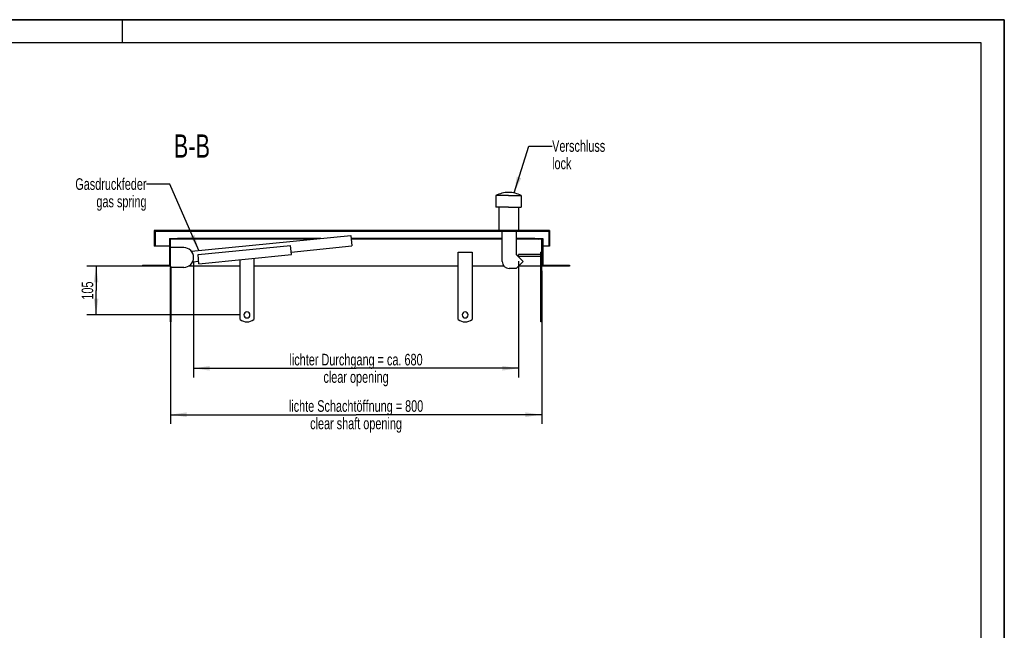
# Model space of a CAD drawing. Header units: millimetres. Extents: x 0 to 4200, y 0 to 2970.
# Tile 17 of 17: x 2079 to 4200, y 1654 to 2970. Entities that reach past the tile are written whole.
import ezdxf

# ---------------------------------------------------------------- set-up
doc = ezdxf.new("R2010")
doc.units = ezdxf.units.MM
doc.header["$LTSCALE"] = 231
doc.layers.get('0').update_dxf_attribs({"linetype": 'CONTINUOUS'})
for name, color, linetype in [('005_AXIS', 7, 'CONTINUOUS'), ('050_DIMENSIONING', 7, 'CONTINUOUS'), ('052_SYMBOLS', 7, 'CONTINUOUS'), ('053_NOTES', 7, 'CONTINUOUS')]:
    doc.layers.add(name, color=color, linetype=linetype)
doc.styles.get("Standard").update_dxf_attribs({"font": 'txt', "width": 0.7})
doc.dimstyles.new('DIMSTYLE_1', dxfattribs={"dimtxt": 25, "dimasz": 35, "dimexe": 2, "dimexo": 1, "dimtad": 1, "dimdec": 1, "dimtxsty": 'Standard', "dimblk": '_FILLED', "dimblk1": '_FILLED', "dimblk2": '_FILLED', "dimcen": 0.09, "dimazin": 2, "dimtp": 0.8, "dimtm": 0.8, "dimtfac": 1, "dimtdec": 1, "dimtofl": 0, "dimtmove": 0, "dimatfit": 3, "dimldrblk": '_FILLED', "dimfxl": 1, "dimtolj": 1, "dimarcsym": 0})
doc.dimstyles.new('DIMSTYLE_2', dxfattribs={"dimtxt": 25, "dimasz": 35, "dimexe": 2, "dimexo": 1, "dimtad": 1, "dimtxsty": 'Standard', "dimblk": '_FILLED', "dimblk1": '_FILLED', "dimblk2": '_FILLED', "dimcen": 0.09, "dimazin": 2, "dimtp": 0.3, "dimtm": 0.3, "dimtfac": 1, "dimtofl": 0, "dimtmove": 0, "dimatfit": 3, "dimldrblk": '_FILLED', "dimfxl": 1, "dimtolj": 1, "dimarcsym": 0})
doc.dimstyles.new('DIMSTYLE_3', dxfattribs={"dimtxt": 25, "dimasz": 35, "dimexe": 2, "dimexo": 1, "dimtad": 1, "dimtxsty": 'Standard', "dimblk": '_FILLED', "dimblk1": '_FILLED', "dimblk2": '_FILLED', "dimcen": 0.09, "dimazin": 2, "dimtp": 0.8, "dimtm": 0.8, "dimtfac": 1, "dimtofl": 0, "dimtmove": 0, "dimatfit": 3, "dimldrblk": '_FILLED', "dimfxl": 1, "dimtolj": 1, "dimarcsym": 0})
doc.dimstyles.get("Standard").update_dxf_attribs({"dimtxt": 25, "dimasz": 35, "dimexe": 2, "dimexo": 1, "dimtad": 1, "dimtxsty": 'Standard', "dimblk": '_FILLED', "dimblk1": '_FILLED', "dimblk2": '_FILLED', "dimcen": 0.09, "dimazin": 2, "dimtol": 1, "dimtp": 0.01, "dimtm": 0.01, "dimtfac": 1, "dimtofl": 0, "dimtmove": 0, "dimatfit": 3, "dimldrblk": '_FILLED', "dimfxl": 1, "dimtolj": 1, "dimarcsym": 0})

# ---------------------------------------------------------------- blocks, each defined once
blk = doc.blocks.new('_FILLED')
at = {"color": 0, "linetype": 'ByBlock'}
blk.add_solid([(0, 0), (-1, 0.143), (-1, -0.143)], dxfattribs=at)
blk = doc.blocks.new('*D5')
at = {"layer": '050_DIMENSIONING', "color": 2, "linetype": 'Continuous', "transparency": 16777216}
for p, q in [((2403.5, 2428.8), (2403.5, 2098.8)), ((3203.5, 2428.8), (3203.5, 2098.8)), ((2403.5, 2118.8), (2803.5, 2118.8)), ((3203.5, 2118.8), (2803.5, 2118.8))]:
    blk.add_line(p, q, dxfattribs=at)
at = {"layer": '050_DIMENSIONING', "color": 2, "linetype": 'Continuous', "transparency": 16777216, "xscale": 35, "yscale": 35, "zscale": 35, "rotation": 180}
blk.add_blockref('_FILLED', (2403.5, 2118.8), dxfattribs=at)
at = {"layer": '050_DIMENSIONING', "color": 2, "linetype": 'Continuous', "transparency": 16777216, "xscale": 35, "yscale": 35, "zscale": 35}
blk.add_blockref('_FILLED', (3203.5, 2118.8), dxfattribs=at)
at = {"layer": '050_DIMENSIONING', "color": 2, "linetype": 'Continuous', "transparency": 16777216, "insert": (2803.5, 2150), "char_height": 25, "width": 696.786, "attachment_point": 2, "line_spacing_factor": 0.9}
blk.add_mtext('lichte Schachtöffnung = 800\\Pclear shaft opening', dxfattribs=at)
blk = doc.blocks.new('*D8')
at = {"layer": '050_DIMENSIONING', "color": 2, "linetype": 'Continuous', "transparency": 16777216}
for p, q in [((2453.5, 2447.3), (2453.5, 2198.8)), ((3153.5, 2449.8), (3153.5, 2198.8)), ((2453.5, 2218.8), (2803.5, 2218.8)), ((3153.5, 2218.8), (2803.5, 2218.8))]:
    blk.add_line(p, q, dxfattribs=at)
at = {"layer": '050_DIMENSIONING', "color": 2, "linetype": 'Continuous', "transparency": 16777216, "xscale": 35, "yscale": 35, "zscale": 35, "rotation": 180}
blk.add_blockref('_FILLED', (2453.5, 2218.8), dxfattribs=at)
at = {"layer": '050_DIMENSIONING', "color": 2, "linetype": 'Continuous', "transparency": 16777216, "xscale": 35, "yscale": 35, "zscale": 35}
blk.add_blockref('_FILLED', (3153.5, 2218.8), dxfattribs=at)
at = {"layer": '050_DIMENSIONING', "color": 2, "linetype": 'Continuous', "transparency": 16777216, "insert": (2803.5, 2250), "char_height": 25, "width": 709.821, "attachment_point": 2, "line_spacing_factor": 0.9}
blk.add_mtext('lichter Durchgang = ca. 680\\Pclear opening', dxfattribs=at)
blk = doc.blocks.new('*D9')
at = {"layer": '050_DIMENSIONING', "color": 2, "linetype": 'Continuous', "transparency": 16777216}
for p, q in [((2393.5, 2438.8), (2223.5, 2438.8)), ((2243.5, 2438.8), (2243.5, 2386.3)), ((2243.5, 2333.8), (2243.5, 2386.3)), ((2552, 2333.8), (2223.5, 2333.8))]:
    blk.add_line(p, q, dxfattribs=at)
at = {"layer": '050_DIMENSIONING', "color": 2, "linetype": 'Continuous', "transparency": 16777216, "xscale": 35, "yscale": 35, "zscale": 35}
for p, rotation in [((2243.5, 2438.8), 90), ((2243.5, 2333.8), 270)]:
    blk.add_blockref('_FILLED', p, dxfattribs=dict(at, rotation=rotation))
at = {"layer": '050_DIMENSIONING', "color": 2, "linetype": 'Continuous', "transparency": 16777216, "insert": (2212.3, 2386.3), "char_height": 25, "width": 77.679, "attachment_point": 2, "rotation": 90, "line_spacing_factor": 0.9}
blk.add_mtext('105', dxfattribs=at)

msp = doc.modelspace()

# ---------------------------------------------------------------- hatches: boundary and pattern name
at = {"linetype": 'Continuous'}
h = msp.add_hatch(dxfattribs=at)
h.set_pattern_fill('B', color=2, scale=26.054165, angle=45, style=0, pattern_type=0)
h.set_pattern_definition([(45, (0, 0), (-18.42308, 18.42308), [])])
h.paths.add_polyline_path([(3263.544, 2438.799), (3203.544, 2438.799), (3203.544, 2496.799), (3188.544, 2496.799), (3188.544, 2498.799), (3205.544, 2498.799), (3205.544, 2440.799), (3263.544, 2440.799)])
edge = h.paths.add_edge_path()
edge.add_line((2403.544, 2438.799), (2343.544, 2438.799))
edge.add_line((2343.544, 2440.799), (2343.544, 2438.799))
edge.add_line((2343.544, 2440.799), (2401.544, 2440.799))
edge.add_line((2401.544, 2498.799), (2401.544, 2440.799))
edge.add_line((2401.544, 2498.799), (2418.544, 2498.799))
edge.add_line((2418.544, 2496.799), (2418.544, 2498.799))
edge.add_line((2418.544, 2496.799), (2403.544, 2496.799))
edge.add_line((2403.544, 2438.799), (2403.544, 2496.799))
edge = h.paths.add_edge_path()
edge.add_line((3220.544, 2481.799), (3218.544, 2481.799))
edge.add_line((3218.544, 2513.799), (3218.544, 2481.799))
edge.add_line((3218.544, 2513.799), (2370.544, 2513.799))
edge.add_line((2370.544, 2513.799), (2370.544, 2481.799))
edge.add_line((2370.544, 2481.799), (2368.544, 2481.799))
edge.add_line((2368.544, 2515.799), (2368.544, 2481.799))
edge.add_line((3220.544, 2515.799), (2368.544, 2515.799))
edge.add_line((3220.544, 2515.799), (3220.544, 2481.799))

# ---------------------------------------------------------------- linework, layer by layer
at = {"color": 7, "linetype": 'Continuous'}
for p, q in [((0, 2970), (4200, 2970)), ((4200, 0), (4200, 2970)), ((3104.494, 2590.799), (3104.494, 2565.799)), ((3159.494, 2590.799), (3159.494, 2565.799)), ((3110.794, 2565.799), (3110.794, 2515.799)), ((3153.194, 2565.799), (3153.194, 2515.799)), ((2470.106, 2515.799), (2368.544, 2515.799)), ((2368.544, 2515.799), (2368.544, 2481.799)), ((2370.544, 2513.799), (2370.544, 2481.799)), ((3218.544, 2513.799), (2370.544, 2513.799)), ((2448.958, 2470.897), (2792.4, 2505.242)), ((2757.104, 2515.799), (2470.106, 2515.799)), ((2849.013, 2515.799), (2757.104, 2515.799)), ((2792.4, 2505.242), (2794.688, 2482.356)), ((3120.106, 2515.799), (2849.013, 2515.799)), ((3118.544, 2448.799), (3118.544, 2513.799)), ((3220.544, 2515.799), (3120.106, 2515.799)), ((3148.544, 2513.799), (3148.544, 2463.799)), ((3176.044, 2515.799), (3176.044, 2515.899)), ((3176.044, 2515.899), (3198.044, 2515.899)), ((3198.044, 2515.799), (3198.044, 2515.899)), ((3198.044, 2515.899), (3198.085, 2515.899)), ((3198.085, 2515.899), (3198.194, 2515.899)), ((3198.194, 2515.899), (3198.419, 2515.899)), ((3198.419, 2515.799), (3198.419, 2515.899)), ((3200.044, 2515.799), (3200.044, 2515.899)), ((3200.044, 2515.899), (3212.044, 2515.899)), ((3212.044, 2515.799), (3212.044, 2515.899)), ((3213.459, 2515.799), (3213.459, 2515.899)), ((3213.459, 2515.799), (3213.459, 2515.899)), ((3213.459, 2515.899), (3213.544, 2515.899)), ((3213.544, 2515.799), (3213.544, 2515.899)), ((3213.544, 2515.899), (3218.544, 2515.899)), ((3218.544, 2515.799), (3218.544, 2515.899)), ((3218.544, 2515.899), (3218.574, 2515.899)), ((3218.544, 2513.799), (3218.544, 2481.799)), ((3218.574, 2515.899), (3218.629, 2515.899)), ((3218.629, 2515.799), (3218.629, 2515.899)), ((3218.629, 2515.799), (3218.629, 2515.899)), ((3220.544, 2515.799), (3220.544, 2481.799)), ((2370.544, 2481.799), (2368.544, 2481.799)), ((2401.544, 2481.799), (2370.544, 2481.799)), ((2401.544, 2498.799), (2401.544, 2440.799)), ((2401.544, 2498.799), (2418.544, 2498.799)), ((2403.544, 2438.799), (2403.544, 2496.799)), ((2418.544, 2496.799), (2403.544, 2496.799)), ((2418.544, 2496.799), (2418.544, 2498.799)), ((2727.97, 2498.799), (2418.544, 2498.799)), ((2707.97, 2496.799), (2418.544, 2496.799)), ((2463.146, 2463.774), (2662.154, 2483.675)), ((2664.144, 2463.774), (2662.154, 2483.675)), ((2663.597, 2469.246), (2794.688, 2482.356)), ((3118.544, 2498.799), (2793.044, 2498.799)), ((3118.544, 2496.799), (2793.244, 2496.799)), ((3188.544, 2498.799), (3148.544, 2498.799)), ((3188.544, 2496.799), (3148.544, 2496.799)), ((3188.544, 2498.799), (3205.544, 2498.799)), ((3188.544, 2496.799), (3188.544, 2498.799)), ((3203.544, 2496.799), (3188.544, 2496.799)), ((3203.544, 2438.799), (3203.544, 2496.799)), ((3205.544, 2498.799), (3205.544, 2440.799)), ((3218.544, 2481.799), (3205.544, 2481.799)), ((3220.544, 2481.799), (3218.544, 2481.799)), ((2432.544, 2478.799), (2403.544, 2478.799)), ((2465.136, 2443.873), (2463.146, 2463.774)), ((2465.136, 2443.873), (2664.144, 2463.774)), ((3148.544, 2463.799), (3163.544, 2448.799)), ((3201.544, 2463.799), (3153.544, 2463.799)), ((3153.544, 2459.799), (3153.544, 2463.799)), ((3203.544, 2468.799), (3201.544, 2468.799)), ((3201.544, 2323.799), (3201.544, 2468.799)), ((2343.544, 2440.799), (2343.544, 2438.799)), ((2343.544, 2440.799), (2401.544, 2440.799)), ((2451.381, 2448.025), (2464.589, 2449.346)), ((2453.544, 2457.799), (2453.544, 2457.299)), ((3163.544, 2448.799), (3148.544, 2433.799)), ((3201.544, 2459.799), (3153.544, 2459.799)), ((3205.544, 2440.799), (3263.544, 2440.799)), ((3263.544, 2440.799), (3263.544, 2438.799)), ((2403.544, 2438.799), (2343.544, 2438.799)), ((2403.544, 2438.799), (2403.544, 2436.299)), ((2432.544, 2436.299), (2403.544, 2436.299)), ((3148.544, 2433.799), (3133.544, 2433.799)), ((3203.544, 2323.799), (3203.544, 2438.799)), ((3263.544, 2438.799), (3203.544, 2438.799)), ((2405.544, 2318.799), (2403.544, 2318.799)), ((3201.544, 2318.799), (3201.544, 2323.799)), ((3203.544, 2323.799), (3201.544, 2323.799)), ((3203.544, 2318.799), (3201.544, 2318.799)), ((3203.544, 2318.799), (3203.544, 2323.799))]:
    msp.add_line(p, q, dxfattribs=at)
at = {"color": 3, "linetype": 'Continuous'}
for p, q in [((4200, 2970), (0, 2970)), ((2300, 2970), (2300, 2920)), ((4200, 2970), (4200, 0))]:
    msp.add_line(p, q, dxfattribs=at)
at = {"color": 5, "linetype": 'Continuous'}
for p, q in [((4150, 2920), (50, 2920)), ((4150, 50), (4150, 2920))]:
    msp.add_line(p, q, dxfattribs=at)
at = {"color": 9, "linetype": 'Continuous'}
msp.add_line((3198.194, 2515.799), (3198.194, 2515.899), dxfattribs=at)
at = {"color": 7, "linetype": 'Continuous'}
for centre, radius, start, end in [((3131.994, 2540.301), 57.5, 90, 118.571878), ((3131.994, 2540.301), 57.5, 61.428122, 90), ((2432.544, 2457.799), 21, 0, 90), ((2432.544, 2457.299), 21, 270, 360), ((3133.544, 2448.799), 15, 180, 270)]:
    msp.add_arc(centre, radius, start, end, dxfattribs=at)
at = {"layer": '005_AXIS', "color": 7, "linetype": 'Continuous'}
for p, q in [((3131.994, 2590.799), (3104.494, 2590.799)), ((3131.994, 2590.799), (3159.494, 2590.799)), ((3110.766, 2565.799), (3104.494, 2565.799)), ((3110.794, 2565.799), (3110.766, 2565.799)), ((3131.994, 2565.799), (3110.794, 2565.799)), ((3131.994, 2565.799), (3153.194, 2565.799)), ((3153.194, 2565.799), (3153.222, 2565.799)), ((3153.222, 2565.799), (3159.494, 2565.799)), ((3023.544, 2468.799), (3053.544, 2468.799)), ((3023.544, 2323.799), (3023.544, 2468.799)), ((3053.544, 2468.799), (3053.544, 2323.799)), ((2553.544, 2323.799), (2553.544, 2452.714)), ((2583.544, 2455.714), (2583.544, 2323.799)), ((2403.544, 2323.799), (2403.544, 2436.299)), ((2405.544, 2323.799), (2405.544, 2436.299)), ((2553.544, 2438.799), (2442.469, 2438.799)), ((3023.544, 2438.799), (2583.544, 2438.799)), ((3122.369, 2438.799), (3053.544, 2438.799)), ((3201.544, 2438.799), (3153.544, 2438.799)), ((2403.544, 2318.799), (2403.544, 2323.799)), ((2403.544, 2323.799), (2405.544, 2323.799)), ((2405.544, 2318.799), (2405.544, 2323.799))]:
    msp.add_line(p, q, dxfattribs=at)
for centre, radius, start, end in [((2568.544, 2333.799), 6.5, 0, 180), ((2568.544, 2333.799), 6.5, 180, 360), ((3038.544, 2333.799), 6.5, 0, 180), ((3038.544, 2333.799), 6.5, 180, 360), ((2568.544, 2343.799), 25, 233.130102, 306.869898), ((3038.544, 2343.799), 25, 233.130102, 306.869898)]:
    msp.add_arc(centre, radius, start, end, dxfattribs=at)

# ---------------------------------------------------------------- texts
at = {"layer": '052_SYMBOLS', "color": 2, "linetype": 'Continuous', "insert": (2488.798, 2722.801), "char_height": 50, "width": 171.42857, "attachment_point": 3, "line_spacing_factor": 0.9}
msp.add_mtext('B-B', dxfattribs=at)
at = {"layer": '053_NOTES', "color": 2, "linetype": 'Continuous', "char_height": 25, "line_spacing_factor": 0.9}
for s, insert, width, attachment_point in [('Verschluss\\Plock', (3225.888, 2710.301), 266.07143, 1), ('Gasdruckfeder\\Pgas spring', (2352.156, 2628.299), 344.64286, 3)]:
    msp.add_mtext(s, dxfattribs=dict(at, insert=insert, width=width, attachment_point=attachment_point))

# ---------------------------------------------------------------- dimensions: what is measured, and where the dimension line sits
at = {"layer": '050_DIMENSIONING', "color": 2, "linetype": 'Continuous'}
dim = msp.add_linear_dim(base=(2453.544, 2218.799), p1=(3153.544, 2450.799), p2=(2453.544, 2448.299), angle=180, text='lichter Durchgang = ca. <>\\Pclear opening', dimstyle='DIMSTYLE_3', dxfattribs=at)
dim.commit()
dim.dimension.update_dxf_attribs({"geometry": '*D8', "text_midpoint": (2803.544, 2218.799), "dimtype": 160})
dim = msp.add_linear_dim(base=(2243.544, 2333.799), p1=(2394.544, 2438.799), p2=(2553.044, 2333.799), angle=270, dimstyle='DIMSTYLE_2', dxfattribs=at)
dim.commit()
dim.dimension.update_dxf_attribs({"geometry": '*D9', "text_midpoint": (2243.544, 2382.727), "dimtype": 160})
dim = msp.add_linear_dim(base=(3203.544, 2118.799), p1=(2403.544, 2429.799), p2=(3203.544, 2429.799), text='lichte Schachtöffnung = <>\\Pclear shaft opening', dimstyle='DIMSTYLE_1', dxfattribs=at)
dim.commit()
dim.dimension.update_dxf_attribs({"geometry": '*D5', "text_midpoint": (2803.544, 2118.799), "dimtype": 160})

# ---------------------------------------------------------------- leaders
at = {"layer": '053_NOTES', "color": 2, "linetype": 'Continuous', "annotation_type": 0, "has_hookline": 1, "hookline_direction": 1}
for points, text_width in [([(3143.856, 2596.564), (3175.888, 2697.801), (3225.888, 2697.801)], 166.695), ([(2465.137, 2472.515), (2402.156, 2615.799), (2352.156, 2615.799)], 221.995)]:
    msp.add_leader(points, dimstyle='Standard', override={"dimtad": 0}, dxfattribs=dict(at, text_width=text_width))

doc.saveas('drawing.dxf')
